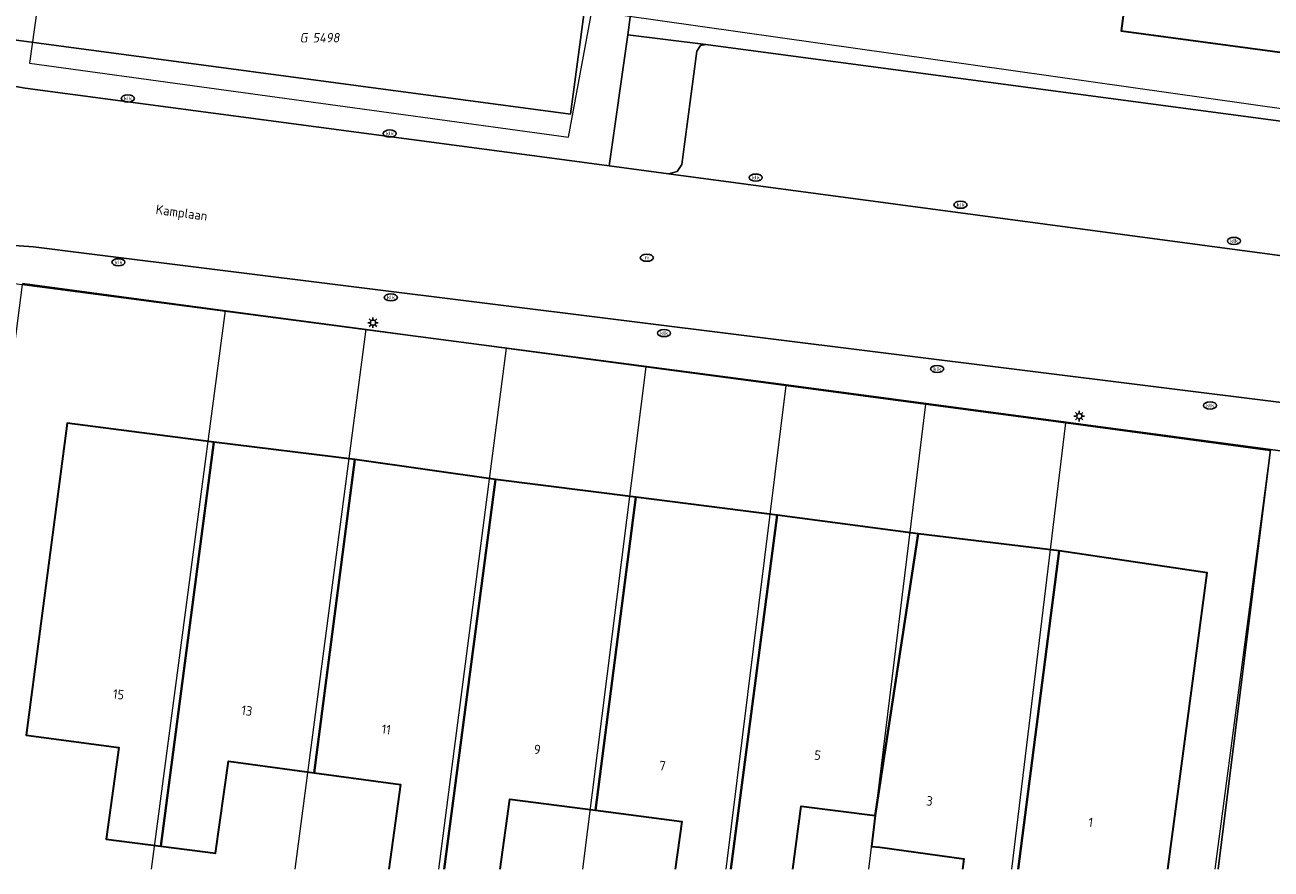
# Model space of a CAD drawing. Header units: metres. Extents: x 253395 to 254027, y 592765 to 593194.
# Tile 112 of 173: x 253797 to 253844, y 592765 to 592797. Entities that reach past the tile are written whole.
import ezdxf
from ezdxf.enums import TextEntityAlignment as Align
from ezdxf.lldxf.tags import DXFTag

# ---------------------------------------------------------------- set-up
doc = ezdxf.new("R2010")
doc.units = ezdxf.units.M
for name, color, linetype, lineweight in [('B-WE-IE-MEUBILAIR-S', 254, 'Continuous', 25), ('B-WE-KG-GRENS_PERCEEL-G', 254, 'KG-PERCEEL-SO', 18), ('B-WE-KG-GRENS_PERCEEL-S', 254, 'Continuous', 25), ('B-WE-OG-BEBOUWING-GV', 254, 'Continuous', 35), ('B-WE-OG-BEBOUWING-T18', 254, 'Continuous', 18), ('B-WE-OG-TERREIN_BEGROEID-GV', 254, 'Continuous', 18), ('B-WE-OG-TERREIN_ERF-GV', 254, 'Continuous', 18), ('B-WE-OG-TOPOGRAFIE-T18', 254, 'Continuous', 18), ('B-WE-VH-OPENVERHARDING-GV', 254, 'Continuous', 18)]:
    doc.layers.add(name, color=color, linetype=linetype, lineweight=lineweight)
doc.styles.add('NLCS-ISO', font='txt')
doc.styles.add('NLCS-ISO-M200-T18', font='txt', dxfattribs={"height": 0.36})
doc.styles.get("Standard").update_dxf_attribs({"font": 'simplex.shx'})
tags = doc.linetypes.add('KG-PERCEEL-SO', pattern='A,5.5,-2,["P",Standard,S=1.8,R=0,X=-0.5,Y=-0.9],-2,5.5,-2,[5,NLCS.SHX,S=0.75,R=0,X=0,Y=0],-2', length=19).pattern_tags.tags
tags[6] = DXFTag(74, 10)

# ---------------------------------------------------------------- blocks, each defined once
blk = doc.blocks.new('SIE-MEUBILAIR_PAAL_LICHTMAST-SO')
for points in [[(-0.62, 0), (-1, 0)], [(-0.71, 0.71), (-0.44, 0.44)], [(0, 1), (0, 0.62)], [(0.44, 0.44), (0.71, 0.71)], [(1, 0), (0.62, 0)], [(-0.71, -0.71), (-0.44, -0.44)], [(0, -0.62), (0, -1)], [(0.44, -0.44), (0.71, -0.71)]]:
    blk.add_lwpolyline(points)
blk.add_circle((0, 0), 0.5)
blk = doc.blocks.new('SIE-MEUBILAIR_PUT_RIOOLPUT-SO')
blk.add_ellipse((0, 0), major_axis=(1.25, 0), ratio=0.54)
at = {"style": 'NLCS-ISO'}
blk.add_text('ri', height=0.75, dxfattribs=at).set_placement((-0.04, 0.07), align=Align.MIDDLE_CENTER)
blk = doc.blocks.new('SIE-MEUBILAIR_PUT_KOLK-SO')
blk.add_ellipse((0, 0), major_axis=(1.25, 0), ratio=0.54)
at = {"style": 'NLCS-ISO'}
blk.add_text('klk', height=0.75, dxfattribs=at).set_placement((0.03, 0), align=Align.MIDDLE_CENTER)
blk = doc.blocks.new('SKG-PERCEELNUMMER-SO')
at = {"style": 'NLCS-ISO', "oblique": 10, "flags": 1}
for tag, p in [('GEMEENTECODE', (0, 2.55)), ('PERCEELGROOTTE', (0, -2.45))]:
    blk.add_attdef(tag, text='', height=1.8, dxfattribs=at).set_placement(p, align=Align.MIDDLE_CENTER)
at = {"style": 'NLCS-ISO', "oblique": 10}
blk.add_attdef('SECTIE', text='', height=1.8, dxfattribs=at).set_placement((-0.5, 0), align=Align.MIDDLE_RIGHT)
blk.add_attdef('PERCEELNUMMER', text='', height=1.8, dxfattribs=at).set_placement((0.5, 0), align=Align.MIDDLE_LEFT)

msp = doc.modelspace()

# ---------------------------------------------------------------- linework, layer by layer
at = {"layer": 'B-WE-KG-GRENS_PERCEEL-G'}
for points in [[(253797.87, 592800.554), (253797.209, 592795.839), (253817.686, 592793.034), (253818.566, 592797.815)], [(253819.735, 592797.66), (253853.88, 592792.834), (253853.993, 592793.184)], [(253796.943, 592787.485), (253804.658, 592786.451)], [(253801.842, 592765.23), (253804.658, 592786.451)], [(253804.658, 592786.451), (253810.001, 592785.736)], [(253807.297, 592765.23), (253810.001, 592785.736)], [(253810.001, 592785.736), (253815.318, 592785.022)], [(253815.318, 592785.022), (253812.752, 592765.23)], [(253815.318, 592785.022), (253820.624, 592784.314)], [(253820.624, 592784.314), (253818.212, 592765.23)], [(253820.624, 592784.314), (253825.933, 592783.601)], [(253825.933, 592783.601), (253823.657, 592765.23)], [(253825.933, 592783.601), (253831.247, 592782.888)], [(253831.247, 592782.888), (253829.084, 592765.23)], [(253831.247, 592782.888), (253836.567, 592782.176)], [(253834.518, 592765.23), (253836.567, 592782.176)], [(253836.567, 592782.176), (253844.336, 592781.136), (253842.234, 592765.23)]]:
    msp.add_lwpolyline(points, dxfattribs=at)
at = {"layer": 'B-WE-OG-BEBOUWING-GV'}
for points in [[(253850.059, 592801.209), (253839.415, 592802.618), (253839.416, 592802.625), (253835.999, 592803.115), (253835.896, 592803.13), (253835.591, 592800.989), (253839.129, 592800.485), (253838.672, 592797.075), (253849.322, 592795.639)], [(253804.209, 592781.447), (253798.641, 592782.174), (253797.089, 592770.322), (253800.606, 592769.846), (253800.123, 592766.364), (253802.206, 592766.098)], [(253809.565, 592780.784), (253804.209, 592781.447), (253802.206, 592766.098), (253804.283, 592765.833), (253804.766, 592769.327), (253808.02, 592768.88)]]:
    msp.add_lwpolyline(points, close=True, dxfattribs=at)
for points in [[(253812.961, 592765.23), (253814.907, 592780.033), (253809.565, 592780.784), (253808.02, 592768.88), (253811.304, 592768.445), (253810.855, 592765.23)], [(253815.085, 592765.23), (253815.452, 592767.892), (253818.708, 592767.471), (253820.247, 592779.363), (253814.907, 592780.033), (253812.961, 592765.23)], [(253823.852, 592765.23), (253825.603, 592778.677), (253820.247, 592779.363), (253818.708, 592767.471), (253821.99, 592767.042), (253821.735, 592765.23)], [(253826.207, 592765.23), (253826.515, 592767.619), (253829.333, 592767.27), (253830.958, 592777.97), (253825.603, 592778.677), (253823.852, 592765.23)], [(253834.767, 592765.23), (253836.32, 592777.319), (253830.958, 592777.97), (253829.333, 592767.27), (253829.188, 592766.086), (253829.503, 592766.061), (253832.696, 592765.622), (253832.646, 592765.23)], [(253840.444, 592765.23), (253841.944, 592776.477), (253836.32, 592777.319), (253834.767, 592765.23)]]:
    msp.add_lwpolyline(points, dxfattribs=at)
at = {"layer": 'B-WE-OG-TERREIN_BEGROEID-GV'}
msp.add_lwpolyline([(253822.902, 592796.547), (253819.934, 592796.924), (253819.232, 592791.939), (253821.48, 592791.635), (253821.813, 592791.722), (253821.991, 592792), (253822.552, 592796.295), (253822.702, 592796.51)], close=True, dxfattribs=at)
msp.add_lwpolyline([(253862.709, 592765.23), (253857.513, 592776.638), (253857.375, 592776.911), (253857.192, 592777.224), (253857.058, 592777.433), (253856.879, 592777.681), (253856.793, 592777.787), (253856.687, 592777.919), (253856.484, 592778.146), (253856.268, 592778.363), (253856.042, 592778.568), (253857.33, 592780.247), (253857.003, 592780.499), (253856.661, 592780.732), (253856.307, 592780.945), (253855.941, 592781.137), (253855.564, 592781.308), (253855.421, 592781.364), (253855.203, 592779.54), (253854.601, 592774.487), (253846.63, 592775.679), (253847.355, 592780.764), (253844.34, 592781.171), (253842.362, 592765.23)], dxfattribs=at)
at = {"layer": 'B-WE-OG-TERREIN_ERF-GV'}
for points in [[(253793.475, 592797.143), (253817.764, 592793.91), (253821.971, 592825.412), (253823.524, 592837.197), (253825.241, 592837.026), (253822.405, 592815.598), (253819.934, 592796.924), (253822.902, 592796.547), (253847.291, 592793.298), (253847.386, 592793.469), (253854.17, 592792.557), (253859.908, 592838.157), (253860.136, 592842.419), (253824.414, 592847.563), (253803.605, 592850.408), (253796.083, 592851.56)], [(253850.059, 592801.209), (253849.322, 592795.639), (253838.672, 592797.075), (253839.129, 592800.485)], [(253842.362, 592765.23), (253844.34, 592781.171), (253826.245, 592783.585), (253797.023, 592787.429), (253796.937, 592787.44), (253794.824, 592771.062), (253794.104, 592765.23)], [(253810.855, 592765.23), (253811.304, 592768.445), (253808.02, 592768.88), (253804.766, 592769.327), (253804.283, 592765.833), (253802.206, 592766.098), (253800.123, 592766.364), (253800.606, 592769.846), (253797.089, 592770.322), (253798.641, 592782.174), (253804.209, 592781.447), (253809.565, 592780.784), (253814.907, 592780.033), (253820.247, 592779.363), (253825.603, 592778.677), (253830.958, 592777.97), (253836.32, 592777.319), (253841.944, 592776.477), (253840.444, 592765.23)], [(253821.735, 592765.23), (253821.99, 592767.042), (253818.708, 592767.471), (253815.452, 592767.892), (253815.085, 592765.23)], [(253832.646, 592765.23), (253832.696, 592765.622), (253829.503, 592766.061), (253829.188, 592766.086), (253829.333, 592767.27), (253826.515, 592767.619), (253826.207, 592765.23)]]:
    msp.add_lwpolyline(points, dxfattribs=at)
at = {"layer": 'B-WE-VH-OPENVERHARDING-GV'}
for points in [[(253825.241, 592837.026), (253823.524, 592837.197), (253821.971, 592825.412), (253817.764, 592793.91), (253793.475, 592797.143), (253794.238, 592796.177), (253795.184, 592795.469), (253796.273, 592795.033), (253797.048, 592794.897), (253817.156, 592792.22), (253819.232, 592791.939), (253819.934, 592796.924), (253822.405, 592815.598)], [(253847.291, 592793.298), (253822.902, 592796.547), (253822.702, 592796.51), (253822.552, 592796.295), (253821.991, 592792), (253821.813, 592791.722), (253821.48, 592791.635), (253847.35, 592788.178), (253847.011, 592788.367), (253846.933, 592788.672), (253847.542, 592792.917), (253847.505, 592793.164)], [(253799.373, 592788.609), (253797.36, 592788.866), (253795.538, 592788.989), (253793.758, 592788.978), (253792.218, 592788.634), (253791.322, 592788.17), (253796.937, 592787.44), (253797.023, 592787.429), (253826.245, 592783.585), (253844.34, 592781.171), (253847.355, 592780.764), (253855.203, 592779.54), (253855.421, 592781.364), (253855.179, 592781.457), (253854.785, 592781.583), (253854.385, 592781.687), (253853.979, 592781.767), (253853.57, 592781.824), (253853.158, 592781.857), (253844.965, 592782.931)]]:
    msp.add_lwpolyline(points, close=True, dxfattribs=at)
for points in [[(253847.35, 592788.178), (253821.48, 592791.635), (253819.232, 592791.939), (253817.156, 592792.22), (253797.048, 592794.897), (253796.273, 592795.033)], [(253795.538, 592788.989), (253797.36, 592788.866), (253799.373, 592788.609), (253844.965, 592782.931)]]:
    msp.add_lwpolyline(points, dxfattribs=at)

# ---------------------------------------------------------------- block references
at = {"layer": 'B-WE-IE-MEUBILAIR-S', "xscale": 0.2, "yscale": 0.2, "zscale": 0.2}
for name, p in [('SIE-MEUBILAIR_PUT_KOLK-SO', (253800.946, 592794.502)), ('SIE-MEUBILAIR_PUT_KOLK-SO', (253810.893, 592793.17)), ('SIE-MEUBILAIR_PUT_KOLK-SO', (253824.794, 592791.496)), ('SIE-MEUBILAIR_PUT_KOLK-SO', (253832.57, 592790.464)), ('SIE-MEUBILAIR_PUT_KOLK-SO', (253842.958, 592789.091)), ('SIE-MEUBILAIR_PUT_KOLK-SO', (253800.59, 592788.28)), ('SIE-MEUBILAIR_PUT_RIOOLPUT-SO', (253820.661, 592788.451)), ('SIE-MEUBILAIR_PUT_KOLK-SO', (253810.938, 592786.946)), ('SIE-MEUBILAIR_PAAL_LICHTMAST-SO', (253810.259, 592785.985)), ('SIE-MEUBILAIR_PUT_KOLK-SO', (253821.312, 592785.591)), ('SIE-MEUBILAIR_PUT_KOLK-SO', (253831.685, 592784.228)), ('SIE-MEUBILAIR_PUT_KOLK-SO', (253842.049, 592782.841)), ('SIE-MEUBILAIR_PAAL_LICHTMAST-SO', (253837.082, 592782.437))]:
    msp.add_blockref(name, p, dxfattribs=at)
at = {"layer": 'B-WE-KG-GRENS_PERCEEL-S', "xscale": 0.2, "yscale": 0.2, "zscale": 0.2}
msp.add_blockref('SKG-PERCEELNUMMER-SO', (253807.867, 592796.81), dxfattribs=at).add_auto_attribs({'PERCEELNUMMER': '5498', 'SECTIE': 'G'})

# ---------------------------------------------------------------- texts
at = {"layer": 'B-WE-OG-BEBOUWING-T18', "style": 'NLCS-ISO-M200-T18'}
for s, rotation, p in [('15', 352.3, (253800.596, 592771.866)), ('13', 352.2, (253805.471, 592771.249)), ('11', 352.4, (253810.763, 592770.534)), ('9', 352.6, (253816.499, 592769.773)), ('5', 352.9, (253827.147, 592769.556)), ('7', 352.5, (253821.252, 592769.156)), ('3', 352.2, (253831.398, 592767.819)), ('1', 352.6, (253837.518, 592767.002))]:
    msp.add_text(s, height=0.36, rotation=rotation, dxfattribs=at).set_placement(p, align=Align.MIDDLE)
at = {"layer": 'B-WE-OG-TOPOGRAFIE-T18', "style": 'NLCS-ISO-M200-T18'}
msp.add_text('Kamplaan', height=0.36, rotation=352.3, dxfattribs=at).set_placement((253802.985, 592790.111), align=Align.MIDDLE)

doc.saveas('drawing.dxf')
